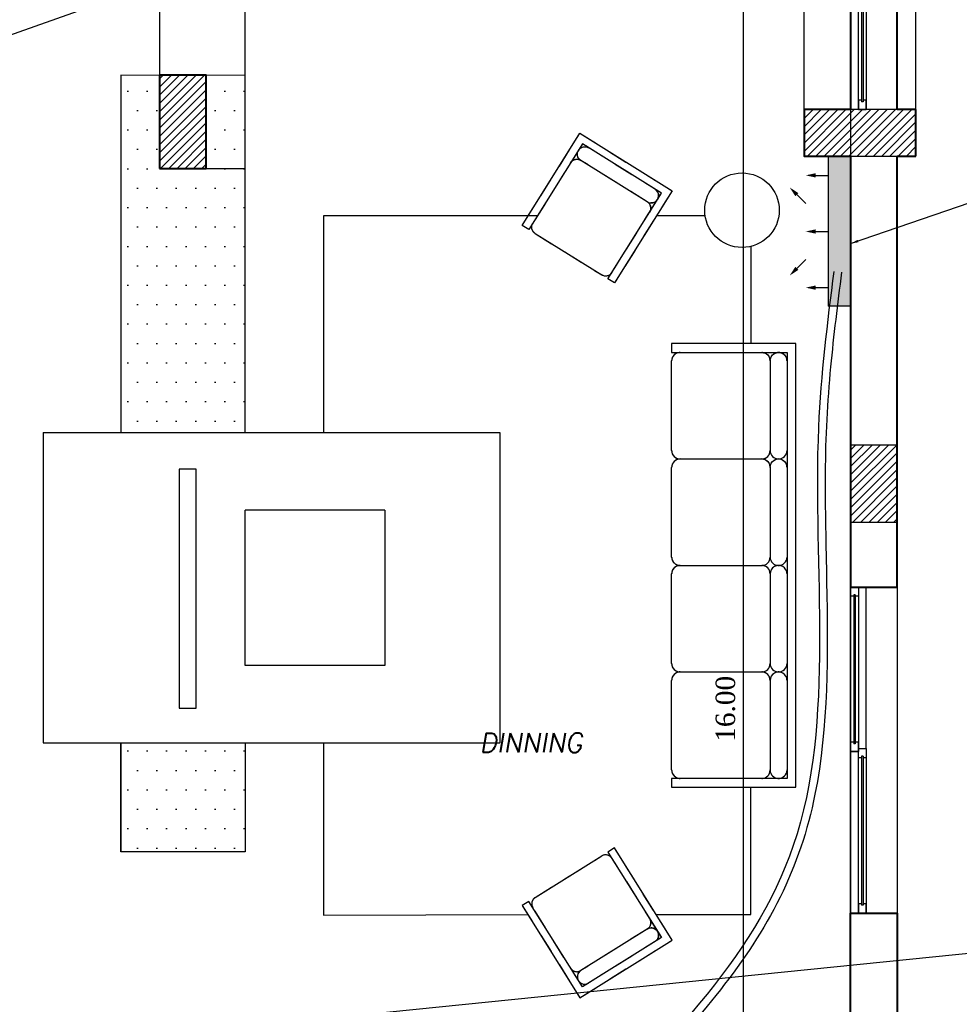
# Model space of a CAD drawing. Header units: metres. Extents: x -710577 to 709766, y -710660 to 709683.
# Tile 42 of 70: x -469.53 to -463.47, y -465.51 to -459.16. Entities that reach past the tile are written whole.
import ezdxf
from ezdxf.enums import TextEntityAlignment as Align

# ---------------------------------------------------------------- set-up
doc = ezdxf.new("R2010")
doc.units = ezdxf.units.M
doc.header["$LTSCALE"] = 50
doc.header["$MEASUREMENT"] = 0
doc.set_wipeout_variables(frame=1)
for name, pattern in [('GR XREF$0$DASHED2', [0.375, 0.25, -0.125]), ('GR XREF$0$HIDDEN', [0.375, 0.25, -0.125]), ('GR-263$0$ground$0$DOT2', [0.125, 0, -0.125])]:
    doc.linetypes.add(name, pattern=pattern)
for name, color, linetype in [('BS XREF$0$INT- ARCH Dim', 8, 'Continuous'), ('DIM-IN', 5, 'Continuous'), ('GR XREF$0$INT- BEAM', 254, 'GR XREF$0$DASHED2'), ('GR XREF$0$INT- COLUMN', 251, 'Continuous'), ('GR XREF$0$INT- COLUMN HATCH', 8, 'Continuous'), ('GR XREF$0$INT- ELEVATION HATCH', 38, 'Continuous'), ('GR XREF$0$INT- ELEVATION PLAN', 25, 'Continuous'), ('GR XREF$0$INT- FURNITURE', 30, 'Continuous'), ('GR XREF$0$INT- FURNITURE FIXED HIDDEN', 254, 'GR XREF$0$HIDDEN'), ('GR XREF$0$INT- FURNITURE HIDDEN', 254, 'GR XREF$0$HIDDEN'), ('GR XREF$0$INT- WINDOWS', 5, 'Continuous'), ('GR-263$0$ground$0$RN', 3, 'Continuous'), ('Samrt Heat', 1, 'Continuous'), ('smart heat', 7, 'Continuous')]:
    doc.layers.add(name, color=color, linetype=linetype)
doc.layers.add('GR XREF$0$INT- WALL', color=7, linetype='Continuous', lineweight=40)
doc.styles.add('AM3', font='times.ttf')
doc.styles.add('GR-263$0$ground$0$AXT', font='simplex.shx')
doc.styles.add('GR-263$0$ground$0$ROMANTICBOLD', font='times.ttf')
doc.dimstyles.new('35', dxfattribs={"dimscale": 0, "dimtxt": 0.09, "dimasz": 0.05, "dimexe": 0, "dimexo": 0, "dimgap": 0, "dimtad": 0, "dimzin": 0, "dimdsep": 46, "dimtxsty": 'AM3', "dimcen": 0, "dimadec": 3, "dimazin": 0, "dimtfac": 1, "dimtofl": 0, "dimtmove": 1, "dimatfit": 3, "dimfxl": 0.18, "dimtfill": 1, "dimtolj": 1, "dimtzin": 0, "dimarcsym": 0})
doc.dimstyles.new('GR-263$0$ground$0$DIM-50$0', dxfattribs={"dimscale": 0, "dimtxt": 0.125, "dimasz": 0.06, "dimexe": 0, "dimexo": 0, "dimgap": 0.05, "dimtad": 1, "dimrnd": 0.5, "dimzin": 0, "dimdsep": 46, "dimtxsty": 'GR-263$0$ground$0$ROMANTICBOLD', "dimblk1": 'GR-263$0$ground$0$DTICK', "dimblk2": 'GR-263$0$ground$0$DTICK', "dimsah": 1, "dimcen": 0.1, "dimclrd": 2, "dimclre": 2, "dimclrt": 3, "dimaunit": 1, "dimadec": 0, "dimazin": 0, "dimtfac": 1e-05, "dimtix": 1, "dimtmove": 2, "dimatfit": 3, "dimldrblk": 'GR-263$0$ground$0$DTICK', "dimfxl": 0, "dimtolj": 1, "dimtzin": 0, "dimarcsym": 0})
pattern_1 = [(0, (-434.0793327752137, -483.8739506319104), (0.0625000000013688, 0.1250000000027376), [0, -0.1250000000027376])]

# ---------------------------------------------------------------- blocks, each defined once
blk = doc.blocks.new('*U1893')
for p, q in [((-10, 99.9999999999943), (-1049.999999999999, 99.99999999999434)), ((40.0000000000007, 79.9999999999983), (999.9999999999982, 79.9999999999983)), ((40.0000000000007, 79.9999999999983), (40.0000000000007, 69.99999999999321)), ((40.0000000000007, 69.99999999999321), (999.9999999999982, 69.99999999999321)), ((999.9999999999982, 79.9999999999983), (999.9999999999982, 69.99999999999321)), ((-999.9999999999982, 30.00000000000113), (-40.0000000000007, 30.0000000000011)), ((-999.9999999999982, 30.00000000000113), (-999.9999999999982, 19.99999999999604)), ((-999.9999999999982, 19.99999999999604), (-40.0000000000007, 19.999999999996)), ((-40.0000000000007, 30.0000000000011), (-40.0000000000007, 19.999999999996))]:
    blk.add_line(p, q)
for points in [[(-1049.999999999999, 299.9999999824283), (1049.999999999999, 299.9999999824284), (1049.999999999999, 0), (-1049.999999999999, 3.673940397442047e-14)], [(-10, 49.9999999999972), (-10, 99.9999999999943), (1049.999999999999, 99.9999999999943), (1049.999999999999, 49.9999999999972)], [(-1049.999999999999, 3.673940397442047e-14), (-1049.999999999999, 49.99999999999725), (10, 49.9999999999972), (10, 0)]]:
    blk.add_lwpolyline(points, close=True)
for points in [[(50.0000000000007, 69.99999999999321), (50.0000000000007, 49.9999999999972), (-10, 49.9999999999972), (-10, 99.9999999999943), (50.0000000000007, 99.9999999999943), (50.0000000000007, 79.9999999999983)], [(989.9999999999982, 69.99999999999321), (989.9999999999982, 49.9999999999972), (1049.999999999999, 49.9999999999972), (1049.999999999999, 99.9999999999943), (989.9999999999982, 99.9999999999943), (989.9999999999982, 79.9999999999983)], [(-989.9999999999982, 19.99999999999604), (-989.9999999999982, 3.673940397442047e-14), (-1049.999999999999, 3.673940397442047e-14), (-1049.999999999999, 49.99999999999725), (-989.9999999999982, 49.99999999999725), (-989.9999999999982, 30.00000000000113)], [(-50.0000000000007, 19.99999999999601), (-50.0000000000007, 0), (10, 0), (10, 49.9999999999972), (-50.0000000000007, 49.9999999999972), (-50.0000000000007, 30.0000000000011)]]:
    blk.add_lwpolyline(points)
blk = doc.blocks.new('*U1891')
for p, q in [((-10, 99.9999999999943), (-759.357148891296, 99.9999999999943)), ((40.0000000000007, 79.9999999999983), (709.3571488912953, 79.9999999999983)), ((40.0000000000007, 79.9999999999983), (40.0000000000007, 69.99999999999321)), ((40.0000000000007, 69.99999999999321), (709.3571488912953, 69.99999999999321)), ((709.3571488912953, 79.9999999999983), (709.3571488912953, 69.99999999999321)), ((-709.3571488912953, 30.0000000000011), (-40.0000000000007, 30.0000000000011)), ((-709.3571488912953, 30.0000000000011), (-709.3571488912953, 19.999999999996)), ((-709.3571488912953, 19.999999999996), (-40.0000000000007, 19.999999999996)), ((-40.0000000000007, 30.0000000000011), (-40.0000000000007, 19.999999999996))]:
    blk.add_line(p, q)
for points in [[(-759.357148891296, 299.9999999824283), (759.357148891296, 299.9999999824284), (759.357148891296, 0), (-759.357148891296, 1.1459202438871e-15)], [(-10, 49.9999999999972), (-10, 99.9999999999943), (759.357148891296, 99.9999999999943), (759.357148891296, 49.9999999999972)], [(-759.357148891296, 1.1459202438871e-15), (-759.357148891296, 49.99999999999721), (10, 49.9999999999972), (10, 0)]]:
    blk.add_lwpolyline(points, close=True)
for points in [[(50.0000000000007, 69.99999999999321), (50.0000000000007, 49.9999999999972), (-10, 49.9999999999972), (-10, 99.9999999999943), (50.0000000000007, 99.9999999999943), (50.0000000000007, 79.9999999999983)], [(699.3571488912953, 69.99999999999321), (699.3571488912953, 49.9999999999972), (759.357148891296, 49.9999999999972), (759.357148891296, 99.9999999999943), (699.3571488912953, 99.9999999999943), (699.3571488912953, 79.9999999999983)], [(-699.3571488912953, 19.99999999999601), (-699.3571488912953, 1.1459202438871e-15), (-759.357148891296, 1.1459202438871e-15), (-759.357148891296, 49.99999999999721), (-699.3571488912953, 49.99999999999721), (-699.3571488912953, 30.0000000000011)], [(-50.0000000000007, 19.99999999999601), (-50.0000000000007, 0), (10, 0), (10, 49.9999999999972), (-50.0000000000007, 49.9999999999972), (-50.0000000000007, 30.0000000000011)]]:
    blk.add_lwpolyline(points)
blk = doc.blocks.new('GR-263$0$ground$0$RN')
at = {"style": 'GR-263$0$ground$0$AXT', "oblique": 10}
for tag, p in [('R1', (0, 0.75)), ('R2', (0, 0.5)), ('R3', (0, 0.25)), ('R4', (0, 0))]:
    blk.add_attdef(tag, text='', height=0.15, dxfattribs=at).set_placement(p, align=Align.MIDDLE)
blk = doc.blocks.new('GR-263$0$ground$0$DTICK')
at = {"color": 3}
blk.add_line((-1, -1), (1, 1), dxfattribs=at)
for p, q in [((-1.00000000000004, 0), (1, 0)), ((0, 1), (0, -1))]:
    blk.add_line(p, q)
blk = doc.blocks.new('*D1898')
at = {"layer": 'BS XREF$0$INT- ARCH Dim', "color": 2, "linetype": 'GR-263$0$ground$0$DOT2', "lineweight": -2, "transparency": 16777216}
for p, q in [((-464.4580137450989, -455.6221320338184), (-464.8657560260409, -455.6221320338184)), ((-465.4241040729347, -471.5823429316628), (-464.8657560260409, -471.5823429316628))]:
    blk.add_line(p, q, dxfattribs=at)
at = {"layer": 'BS XREF$0$INT- ARCH Dim', "color": 2, "lineweight": -2, "transparency": 16777216}
blk.add_line((-464.8657560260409, -455.6821320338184), (-464.8657560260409, -471.5223429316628), dxfattribs=at)
at = {"layer": 'BS XREF$0$INT- ARCH Dim', "color": 2, "lineweight": -2, "transparency": 16777216, "xscale": 0.06, "yscale": 0.06, "zscale": 0.06}
for p, rotation in [((-464.8657560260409, -455.6221320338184), 90), ((-464.8657560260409, -471.5823429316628), 270)]:
    blk.add_blockref('GR-263$0$ground$0$DTICK', p, dxfattribs=dict(at, rotation=rotation))
at = {"layer": 'BS XREF$0$INT- ARCH Dim', "color": 3, "transparency": 16777216, "insert": (-464.9795177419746, -463.6022374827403), "char_height": 0.125, "attachment_point": 5, "rotation": 90, "style": 'GR-263$0$ground$0$ROMANTICBOLD'}
blk.add_mtext('\\A1;16.00', dxfattribs=at)
blk = doc.blocks.new('GR XREF$0$COUCH 8')
for p, q in [((-97.4285801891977, -6.571428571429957), (-39.71429447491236, -6.571428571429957)), ((-34.28572304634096, -64.57142857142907), (-34.28572304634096, -12.00000000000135)), ((-28.85715161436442, -6.571428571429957), (28.85713409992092, -6.571428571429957)), ((34.28570552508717, -64.57142857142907), (34.28570552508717, -12.00000000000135)), ((39.71427695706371, -6.571428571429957), (97.42856267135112, -6.571428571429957)), ((102.857134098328, -64.57142857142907), (102.857134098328, -12.00000000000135)), ((108.2857055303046, -6.571428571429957), (165.999991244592, -6.571428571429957)), ((-39.71415432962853, -70.00000000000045), (-97.4285801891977, -70.00000000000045)), ((28.85727425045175, -70.00000000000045), (-28.85715161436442, -70.00000000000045)), ((97.42856267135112, -70.00000000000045), (39.71413680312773, -70.00000000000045)), ((165.999991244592, -70.00000000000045), (108.2855653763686, -70.00000000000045))]:
    blk.add_line(p, q)
blk.add_lwpolyline([(171.4285626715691, -70.00000000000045), (177.1428483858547, -70.00000000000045), (177.1428483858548, 9.99999999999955), (-108.5714373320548, 9.999999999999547), (-108.5714373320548, -70.00000000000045), (-102.8571516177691, -70.00000000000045), (-102.8571516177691, 4.28571428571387), (171.4285626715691, 4.28571428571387)], close=True)
for points in [[(-102.8571516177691, -12.00000000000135, -0.4142135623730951), (-97.4285801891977, -6.571428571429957, -1.000000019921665), (-97.42857997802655, 4.285714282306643)], [(-34.28572304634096, -12.00000000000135, -0.4142135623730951), (-28.85715161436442, -6.571428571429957, -1.000000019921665), (-28.85715140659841, 4.285714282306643)]]:
    blk.add_lwpolyline(points, format="xyb")
for centre, radius, start, end in [((-39.71429530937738, -1.142857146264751), 5.428571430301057, 270.0000044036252, 89.99999118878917), ((28.85713326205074, -1.142857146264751), 5.428571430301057, 270.0000088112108, 89.99999118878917), ((39.71427695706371, -1.142857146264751), 5.428571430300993, 89.99998015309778, 270), ((97.42856267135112, -1.142857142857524), 5.42857142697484, 270.0000175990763, 90), ((108.2857055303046, -1.142857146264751), 5.428571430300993, 89.99998015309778, 270), ((165.999991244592, -1.142857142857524), 5.42857142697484, 270.0000175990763, 90), ((-39.71429447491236, -12.00000000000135), 5.42857142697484, 0, 90.00000440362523), ((28.85713409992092, -12.00000000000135), 5.42857142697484, 0, 90), ((39.71427695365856, -12.00000000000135), 5.42857142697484, 89.99999996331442, 180), ((97.42856267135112, -12.00000000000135), 5.42857142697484, 0, 90), ((108.2857055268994, -12.00000000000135), 5.42857142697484, 89.99999996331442, 180), ((165.999991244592, -12.00000000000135), 5.42857142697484, 0, 90), ((-97.4285801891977, -64.57142857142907), 5.428571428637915, 180, 270), ((-39.71429447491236, -64.57142857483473), 5.42857142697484, 270, 3.668562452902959e-08), ((-28.85715161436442, -64.57142857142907), 5.428571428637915, 180, 270), ((28.85713409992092, -64.57142857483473), 5.42857142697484, 270, 3.668562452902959e-08), ((39.71427695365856, -64.57142857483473), 5.42857142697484, 179.9999999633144, 270.0000000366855), ((97.42856267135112, -64.57142857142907), 5.428571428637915, 270, 0), ((108.2857055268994, -64.57142857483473), 5.42857142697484, 179.9999999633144, 270.0000000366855), ((165.999991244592, -64.57142857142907), 5.428571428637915, 270, 0)]:
    blk.add_arc(centre, radius, start, end)
blk = doc.blocks.new('GR XREF$0$CHAIR 7')
for p, q in [((-25.25000000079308, -14.50000000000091), (25.24999999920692, -14.50000000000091)), ((25.25012262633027, -70.00000000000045), (-25.25000000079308, -70.00000000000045))]:
    blk.add_line(p, q)
blk.add_lwpolyline([(30.00000000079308, -70.00000000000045), (35.00000000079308, -70.00000000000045), (35.00000000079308, 0), (-35.00000000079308, 0), (-35.00000000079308, -70.00000000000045), (-30.00000000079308, -70.00000000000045), (-30.00000000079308, -5), (30.00000000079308, -5)], close=True)
blk.add_lwpolyline([(-30.00000000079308, -19.25000000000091, -0.4142135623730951), (-25.25000000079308, -14.50000000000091, -1.000000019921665), (-25.24999981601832, -5.000000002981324)], format="xyb")
for centre, radius, start, end in [((25.24999926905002, -9.750000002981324), 4.750000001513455, 270.0000044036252, 89.99999118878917), ((25.24999999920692, -19.25000000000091), 4.749999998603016, 0, 90.00000440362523), ((-25.25000000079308, -65.25000000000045), 4.750000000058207, 180, 270), ((25.24999999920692, -65.25000000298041), 4.749999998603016, 270, 3.668558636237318e-08)]:
    blk.add_arc(centre, radius, start, end)
blk = doc.blocks.new('GR XREF$0$TV')
blk.add_wipeout([(6.033734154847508, 59.03044555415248), (11.033734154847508, 62.35793571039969), (11.03373415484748, -63.11253508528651), (6.03373415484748, -59.03044555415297)])
blk.add_wipeout([(3.533734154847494, 44.48523539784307), (6.03373415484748, 46.98523539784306), (6.03373415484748, -46.98523539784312), (3.5337341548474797, -44.48523539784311)])
blk.add_wipeout([(3.533734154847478, -11.244209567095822), (3.5337341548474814, 11.244209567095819), (3.552713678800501e-15, 11.24420956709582), (0, -11.24420956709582)])
blk = doc.blocks.new('A$C4BE8651F')
h = blk.add_hatch(color=240)
h.set_gradient(color1=(250, 5, 38), color2=(238, 110, 242), tint=1, name='INVCURVED')
h.paths.add_polyline_path([(-0.4668932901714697, 0.06137046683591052), (-0.4668932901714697, 0.01214402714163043), (-0.4668932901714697, -0.03862953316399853), (0.1932455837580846, -0.03846275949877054), (0.1932455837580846, 0.0615372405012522)])
at = {"color": 1}
for p, q in [((0.1932455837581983, 0.06214402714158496), (-0.4668932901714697, 0.06214402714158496)), ((-0.4668932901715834, -0.03846275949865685), (-0.4668932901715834, 0.06153724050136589)), ((0.1932455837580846, -0.03846275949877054), (0.1932455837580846, 0.0615372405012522)), ((0.1932455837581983, -0.03785597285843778), (-0.4668932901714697, -0.03785597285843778))]:
    blk.add_line(p, q, dxfattribs=at)
for points in [[(-0.3318341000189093, 0.2324796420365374, 0, 0.019125, 0), (-0.3002786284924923, 0.200924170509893, 0.019125, 0.019125, 0), (-0.3002786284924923, 0.200924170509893, 0.019125, 0.019125, 0)], [(0.05818639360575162, 0.2324796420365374, 0, 0.019125, 0), (0.02663092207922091, 0.200924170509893, 0.019125, 0.019125, 0), (0.02663092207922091, 0.200924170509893, 0.019125, 0.019125, 0)], [(-0.3854488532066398, 0.1617818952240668, 0, 0.019125, 0), (-0.3854488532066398, 0.1171557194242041, 0.019125, 0.019125, 0), (-0.3854488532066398, 0.1171557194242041, 0.019125, 0.019125, 0)], [(-0.1368238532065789, 0.1617818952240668, 0, 0.019125, 0), (-0.1368238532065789, 0.1171557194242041, 0.019125, 0.019125, 0), (-0.1368238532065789, 0.1171557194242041, 0.019125, 0.019125, 0)], [(0.1118011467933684, 0.1617818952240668, 0, 0.019125, 0), (0.1118011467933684, 0.1171557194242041, 0.019125, 0.019125, 0), (0.1118011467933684, 0.1171557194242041, 0.019125, 0.019125, 0)]]:
    blk.add_lwpolyline(points, format="xyseb", dxfattribs=at)
for points in [[(-0.3002786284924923, 0.200924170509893), (-0.2611363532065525, 0.1617818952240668)], [(0.02663092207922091, 0.200924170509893), (-0.01251135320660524, 0.1617818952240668)], [(-0.3854488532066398, 0.1171557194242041), (-0.3854488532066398, 0.06180018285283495)], [(-0.1368238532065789, 0.1171557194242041), (-0.1368238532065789, 0.06180018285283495)], [(0.1118011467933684, 0.1171557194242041), (0.1118011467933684, 0.06180018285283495)]]:
    blk.add_lwpolyline(points, dxfattribs=at)

msp = doc.modelspace()

# ---------------------------------------------------------------- hatches: boundary and pattern name
at = {"layer": 'GR XREF$0$INT- COLUMN HATCH'}
h = msp.add_hatch(dxfattribs=at)
h.set_pattern_fill('ANSI31', color=256, scale=0.3000000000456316, style=0)
h.set_pattern_definition([(45, (275.9267474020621, -720.9241200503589), (-0.02651650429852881, 0.02651650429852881), [])])
h.paths.add_polyline_path([(-468.3241744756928, -460.1221320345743), (-468.6241744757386, -460.1221320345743), (-468.6241744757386, -459.5221320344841), (-468.3241744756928, -459.5221320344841)])
h = msp.add_hatch(dxfattribs=at)
h.set_pattern_fill('ANSI31', color=256, scale=0.3000000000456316, style=0)
h.set_pattern_definition([(45, (258.15674537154, -846.8849935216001), (-0.02651650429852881, 0.02651650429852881), [])])
h.paths.add_polyline_path([(-464.4741724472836, -459.7421320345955), (-463.7541724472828, -459.7421320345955), (-463.7541724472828, -460.0421320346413), (-464.4741724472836, -460.0421320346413)])
h = msp.add_hatch(dxfattribs=at)
h.set_pattern_fill('ANSI31', color=256, scale=0.3000000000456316, style=0)
h.set_pattern_definition([(45, (275.9267453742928, -720.9241200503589), (-0.02651650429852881, 0.02651650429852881), [])])
h.paths.add_polyline_path([(-463.8741724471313, -462.4023500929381), (-464.1741724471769, -462.4023500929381), (-464.1741724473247, -461.9023500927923), (-463.8741724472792, -461.9023500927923)])
at = {"layer": 'GR XREF$0$INT- ELEVATION HATCH'}
h = msp.add_hatch(dxfattribs=at)
h.set_pattern_fill('DOTS', color=256, scale=2.000000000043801)
h.set_pattern_definition(pattern_1)
h.paths.add_polyline_path([(-468.8741744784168, -459.521794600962), (-468.0741744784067, -459.5224694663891), (-468.0741744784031, -461.8222410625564), (-468.8741744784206, -461.8222410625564)])
h.paths.add_polyline_path([(-468.6241744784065, -460.122132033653), (-468.324174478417, -460.122132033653), (-468.324174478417, -459.5221320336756), (-468.6241744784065, -459.5221320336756)], flags=16)
h = msp.add_hatch(dxfattribs=at)
h.set_pattern_fill('DOTS', color=256, scale=2.000000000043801)
h.set_pattern_definition(pattern_1)
h.paths.add_polyline_path([(-468.8741744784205, -465.6223500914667), (-468.074174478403, -465.6223500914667), (-468.074174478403, -466.1223500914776), (-468.6241744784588, -466.1223500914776), (-468.6241744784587, -466.4225609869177), (-468.074174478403, -466.4225609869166), (-468.074174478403, -468.4374792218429, 0.5), (-468.8741744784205, -468.4374792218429)])
h.paths.add_polyline_path([(-468.8741744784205, -463.8222410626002), (-468.074174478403, -463.8222410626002), (-468.074174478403, -464.5223500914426), (-468.8741744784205, -464.5223500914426)])

# ---------------------------------------------------------------- linework, layer by layer
at = {"color": 5}
msp.add_open_spline([(-472.8265257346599, -460.7680120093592), (-472.7761164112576, -460.926111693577), (-472.7254848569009, -461.0849811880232), (-472.5727663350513, -461.4946915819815), (-472.4521519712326, -461.7392213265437), (-472.1656127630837, -462.2061862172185), (-472.0016563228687, -462.4303637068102), (-471.4774552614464, -463.086007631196), (-471.0848750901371, -463.5007550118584), (-470.495214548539, -464.1940310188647), (-470.2778940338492, -464.4692299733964), (-469.9381668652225, -465.0021487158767), (-469.8071901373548, -465.2575350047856), (-469.6462530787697, -465.7342675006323), (-469.602505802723, -465.9511278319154), (-469.5666815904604, -466.4052676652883), (-469.5716641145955, -466.6412651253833), (-469.5996661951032, -467.1595380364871), (-469.6244623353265, -467.4432444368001), (-469.6517561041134, -468.0043871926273), (-469.6577990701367, -468.2825126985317), (-469.6602780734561, -468.9424073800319), (-469.6520547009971, -469.3221579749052), (-469.6344819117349, -469.9258663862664), (-469.6267085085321, -470.1522064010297), (-469.6078328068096, -470.5467177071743), (-469.5994020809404, -470.7117627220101), (-469.5765370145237, -471.0124073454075), (-469.5612435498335, -471.1446998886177), (-469.439591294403, -471.4271048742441), (-469.2969317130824, -471.5433639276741), (-469.015316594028, -471.7022780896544), (-468.8858150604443, -471.7577438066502), (-468.7578219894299, -471.8126958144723)], degree=3, knots=[0, 0, 0, 0, 0.4969393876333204, 0.4969393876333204, 1.299687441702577, 1.299687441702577, 2.102435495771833, 2.102435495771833, 3.707931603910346, 3.707931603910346, 4.749981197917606, 4.749981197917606, 5.658724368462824, 5.658724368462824, 6.369941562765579, 6.369941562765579, 7.081158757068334, 7.081158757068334, 7.907293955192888, 7.907293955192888, 8.733429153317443, 8.733429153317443, 9.882318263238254, 9.882318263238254, 10.57432749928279, 10.57432749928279, 11.0616058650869, 11.0616058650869, 11.43173960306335, 11.43173960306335, 11.95765555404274, 11.95765555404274, 12.33274342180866, 12.33274342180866, 12.33274342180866, 12.33274342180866], dxfattribs=at)
at = {"color": 1}
msp.add_spline([(-472.7788885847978, -460.7528231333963), (-472.5383970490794, -461.4282741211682), (-469.5675249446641, -465.9085396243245), (-469.5780130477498, -467.5406412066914), (-469.5920417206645, -469.6648489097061), (-469.5414048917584, -470.8093925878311), (-469.4562308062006, -471.2610277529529), (-468.7380963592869, -471.7667512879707)], degree=3, dxfattribs=at)
at = {"layer": 'GR XREF$0$INT- BEAM'}
for p, q in [((-463.7541724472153, -460.0425609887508), (-463.7541724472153, -455.2225609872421)), ((-464.4739071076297, -459.7425609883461), (-464.4739071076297, -455.8225817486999)), ((-468.6241724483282, -457.052779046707), (-468.6241724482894, -459.5225609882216)), ((-468.0741724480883, -460.1225609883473), (-468.0741724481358, -457.0527790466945)), ((-468.3241724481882, -460.1225609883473), (-468.0741724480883, -460.1225609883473))]:
    msp.add_line(p, q, dxfattribs=at)
at = {"layer": 'GR XREF$0$INT- COLUMN'}
for points in [[(-468.3241744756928, -460.1221320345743), (-468.6241744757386, -460.1221320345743), (-468.6241744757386, -459.5221320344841), (-468.3241744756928, -459.5221320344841)], [(-464.4741724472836, -460.0421320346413), (-463.7541724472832, -460.0421320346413), (-463.7541724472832, -459.7421320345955), (-464.4741724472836, -459.7421320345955)], [(-463.8741724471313, -462.4023500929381), (-464.1741724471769, -462.4023500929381), (-464.1741724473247, -461.9023500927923), (-463.8741724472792, -461.9023500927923)]]:
    msp.add_lwpolyline(points, close=True, dxfattribs=at)
at = {"layer": 'GR XREF$0$INT- ELEVATION PLAN'}
for p, q in [((-468.8741744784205, -464.5223500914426), (-468.8741744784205, -463.8223500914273)), ((-468.8741744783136, -464.5223500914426), (-468.8741744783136, -463.8223500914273)), ((-468.074174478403, -463.8223500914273), (-468.074174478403, -464.5223500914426)), ((-468.0741744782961, -463.8223500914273), (-468.0741744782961, -464.5223500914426)), ((-468.074174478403, -464.5223500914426), (-468.8741744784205, -464.5223500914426)), ((-468.0741744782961, -464.5223500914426), (-468.8741744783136, -464.5223500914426))]:
    msp.add_line(p, q, dxfattribs=at)
at = {"layer": 'GR XREF$0$INT- ELEVATION PLAN', "elevation": -1.927846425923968e-10}
for points in [[(-468.0741744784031, -461.8222410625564), (-468.0741744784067, -459.5224694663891), (-468.8741744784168, -459.521794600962), (-468.8741744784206, -461.8222410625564)], [(-468.0741744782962, -461.8222410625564), (-468.0741744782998, -459.5224694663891), (-468.87417447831, -459.521794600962), (-468.8741744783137, -461.8222410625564)]]:
    msp.add_lwpolyline(points, dxfattribs=at)
at = {"layer": 'GR XREF$0$INT- FURNITURE'}
for p, q in [((-469.3741744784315, -461.8222410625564), (-466.4341827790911, -461.8222410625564)), ((-469.3741744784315, -461.8222410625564), (-469.3741744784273, -463.8222410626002)), ((-469.3741744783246, -461.8222410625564), (-466.4341827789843, -461.8222410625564)), ((-469.3741744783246, -461.8222410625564), (-469.3741744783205, -463.8222410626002)), ((-466.4341827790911, -461.8222410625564), (-466.4341827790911, -463.8222410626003)), ((-466.4341827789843, -461.8222410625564), (-466.4341827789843, -463.8222410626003)), ((-467.1741744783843, -462.3222410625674), (-468.0741744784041, -462.3222410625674)), ((-467.1741744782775, -462.3222410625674), (-468.0741744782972, -462.3222410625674)), ((-469.3741744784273, -463.8223500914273), (-466.4341827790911, -463.8223500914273)), ((-469.3741744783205, -463.8223500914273), (-466.4341827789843, -463.8223500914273))]:
    msp.add_line(p, q, dxfattribs=at)
for points in [[(-466.1903271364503, -460.426381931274), (-467.567834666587, -460.426381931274), (-467.567834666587, -461.8222410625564)], [(-466.1903271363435, -460.426381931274), (-467.5678346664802, -460.426381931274), (-467.5678346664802, -461.8222410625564)], [(-465.1110268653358, -460.426381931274), (-465.4239755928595, -460.426381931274)], [(-465.1110268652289, -460.426381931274), (-465.4239755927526, -460.426381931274)], [(-464.8178346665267, -460.6245194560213), (-464.8178346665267, -461.2503706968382)], [(-464.8178346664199, -460.6245194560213), (-464.8178346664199, -461.2503706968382)], [(-467.567834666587, -463.8222410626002), (-467.567834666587, -464.9315023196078), (-466.2515831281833, -464.9278101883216)], [(-467.5678346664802, -463.8222410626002), (-467.5678346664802, -464.9315023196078), (-466.2515831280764, -464.9278101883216)], [(-465.4270408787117, -464.9265942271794), (-464.8178346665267, -464.9263819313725), (-464.8178346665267, -464.1075135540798)], [(-465.4270408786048, -464.9265942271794), (-464.8178346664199, -464.9263819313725), (-464.8178346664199, -464.1075135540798)]]:
    msp.add_lwpolyline(points, dxfattribs=at)
for points in [[(-467.1741744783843, -462.3222410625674, 2.631602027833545e-11), (-467.1741744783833, -463.3222410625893, 1.376522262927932e-11), (-468.074174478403, -463.3222410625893, 3.886681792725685e-11), (-468.0741744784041, -462.3222410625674, 3.022970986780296e-11)], [(-467.1741744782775, -462.3222410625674, 2.631602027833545e-11), (-467.1741744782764, -463.3222410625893, 1.376522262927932e-11), (-468.0741744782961, -463.3222410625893, 3.886681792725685e-11), (-468.0741744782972, -462.3222410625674, 3.022970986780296e-11)]]:
    msp.add_polyline3d(points, dxfattribs=at)
for centre in [(-464.8736349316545, -460.3910963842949), (-464.8736349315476, -460.3910963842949)]:
    msp.add_circle(centre, 0.2400000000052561, dxfattribs=at)
at = {"layer": 'GR XREF$0$INT- FURNITURE FIXED HIDDEN'}
for p, q in [((-469.3741744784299, -461.8222410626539), (-466.4341827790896, -461.8222410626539)), ((-469.3741744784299, -461.8222410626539), (-469.3741744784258, -463.8222410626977)), ((-469.374174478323, -461.8222410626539), (-466.4341827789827, -461.8222410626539)), ((-469.374174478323, -461.8222410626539), (-469.3741744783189, -463.8222410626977)), ((-466.4341827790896, -461.8222410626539), (-466.4341827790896, -463.8222410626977)), ((-466.4341827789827, -461.8222410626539), (-466.4341827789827, -463.8222410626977)), ((-467.1741744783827, -462.3222410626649), (-468.0741744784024, -462.3222410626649)), ((-467.1741744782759, -462.3222410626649), (-468.0741744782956, -462.3222410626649)), ((-469.3741744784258, -463.8223500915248), (-466.4341827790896, -463.8223500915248)), ((-469.3741744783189, -463.8223500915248), (-466.4341827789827, -463.8223500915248))]:
    msp.add_line(p, q, dxfattribs=at)
for points in [[(-466.1903271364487, -460.4263819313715), (-467.5678346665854, -460.4263819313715), (-467.5678346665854, -461.8222410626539)], [(-466.1903271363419, -460.4263819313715), (-467.5678346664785, -460.4263819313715), (-467.5678346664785, -461.8222410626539)], [(-465.1110268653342, -460.4263819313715), (-465.423975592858, -460.4263819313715)], [(-465.1110268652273, -460.4263819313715), (-465.4239755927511, -460.4263819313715)], [(-464.8178346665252, -460.6245194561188), (-464.8178346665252, -461.2503706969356)], [(-464.8178346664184, -460.6245194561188), (-464.8178346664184, -461.2503706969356)], [(-467.5678346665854, -463.8222410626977), (-467.5678346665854, -464.9315023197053), (-466.2515831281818, -464.9278101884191)], [(-467.5678346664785, -463.8222410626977), (-467.5678346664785, -464.9315023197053), (-466.2515831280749, -464.9278101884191)], [(-465.4270408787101, -464.9265942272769), (-464.8178346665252, -464.92638193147), (-464.8178346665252, -464.1075135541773)], [(-465.4270408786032, -464.9265942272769), (-464.8178346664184, -464.92638193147), (-464.8178346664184, -464.1075135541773)]]:
    msp.add_lwpolyline(points, dxfattribs=at)
for points in [[(-467.1741744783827, -462.3222410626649, 2.631602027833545e-11), (-467.1741744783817, -463.3222410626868, 1.376522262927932e-11), (-468.0741744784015, -463.3222410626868, 3.886681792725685e-11), (-468.0741744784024, -462.3222410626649, 3.022970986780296e-11)], [(-467.1741744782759, -462.3222410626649, 2.631602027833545e-11), (-467.1741744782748, -463.3222410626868, 1.376522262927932e-11), (-468.0741744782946, -463.3222410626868, 3.886681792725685e-11), (-468.0741744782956, -462.3222410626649, 3.022970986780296e-11)]]:
    msp.add_polyline3d(points, dxfattribs=at)
for centre in [(-464.8736349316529, -460.3910963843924), (-464.8736349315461, -460.3910963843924)]:
    msp.add_circle(centre, 0.2400000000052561, dxfattribs=at)
at = {"layer": 'GR XREF$0$INT- FURNITURE HIDDEN'}
for p, q in [((-468.8741744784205, -463.8223500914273), (-468.8741744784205, -464.5223500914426)), ((-468.8741744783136, -463.8223500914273), (-468.8741744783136, -464.5223500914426))]:
    msp.add_line(p, q, dxfattribs=at)
at = {"layer": 'GR XREF$0$INT- WALL'}
for p, q in [((-463.874162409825, -459.7421320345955), (-463.874162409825, -457.9234177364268)), ((-463.7541724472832, -459.7421320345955), (-463.874162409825, -459.7421320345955)), ((-463.7541724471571, -460.0425609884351), (-463.7541724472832, -459.7421320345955)), ((-463.8741724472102, -460.0425609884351), (-463.7541724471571, -460.0425609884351))]:
    msp.add_line(p, q, dxfattribs=at)
msp.add_lwpolyline([(-464.1742332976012, -457.9234184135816), (-464.174111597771, -459.7421320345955), (-464.4741724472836, -459.7421320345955), (-464.4741724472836, -460.0421320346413), (-464.174111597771, -460.0421320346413), (-464.1741724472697, -462.8177171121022), (-463.8741724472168, -462.8177171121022), (-463.8741724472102, -460.0425609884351)], dxfattribs=at)
for points in [[(-468.6241744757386, -460.1221320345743), (-468.3241744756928, -460.1221320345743), (-468.3241744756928, -459.5221320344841), (-468.6241744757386, -459.5221320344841)], [(-464.1740840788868, -464.9177171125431), (-463.8742019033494, -464.9177171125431), (-463.8741724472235, -467.7525609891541), (-463.354172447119, -467.7525609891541), (-463.354172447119, -468.613737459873), (-463.8741724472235, -468.613737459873), (-463.8740660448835, -468.9023429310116), (-464.1740660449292, -468.9023429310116)]]:
    msp.add_lwpolyline(points, close=True, dxfattribs=at)

# ---------------------------------------------------------------- block references
at = {"layer": 'GR XREF$0$INT- FURNITURE'}
for name, p, xscale, yscale, zscale, rotation in [('GR XREF$0$CHAIR 7', (-465.620727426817, -460.0806875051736), -0.01000000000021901, 0.010000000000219, 0.01000000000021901, 328.0136925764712), ('GR XREF$0$CHAIR 7', (-465.6207274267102, -460.0806875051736), -0.01000000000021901, 0.010000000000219, 0.010000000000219, 328.0136925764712), ('GR XREF$0$COUCH 8', (-464.6266532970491, -462.3360850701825), 0.01000000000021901, 0.01000000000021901, 0.01000000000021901, 270), ('GR XREF$0$COUCH 8', (-464.6266532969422, -462.3360850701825), 0.01000000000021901, 0.01000000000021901, 0.01000000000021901, 270), ('GR XREF$0$CHAIR 7', (-465.620727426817, -465.2771967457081), 0.010000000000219, 0.010000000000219, 0.010000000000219, 211.9863074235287), ('GR XREF$0$CHAIR 7', (-465.6207274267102, -465.2771967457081), 0.010000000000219, 0.010000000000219, 0.010000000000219, 211.9863074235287)]:
    msp.add_blockref(name, p, dxfattribs=dict(at, xscale=xscale, yscale=yscale, zscale=zscale, rotation=rotation))
at = {"layer": 'GR XREF$0$INT- FURNITURE', "xscale": -0.01000000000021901, "yscale": 0.01000000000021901, "zscale": 0.01000000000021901}
msp.add_blockref('GR XREF$0$TV', (-468.3884035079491, -462.8222410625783), dxfattribs=at)
at = {"layer": 'GR XREF$0$INT- FURNITURE FIXED HIDDEN'}
for name, p, xscale, yscale, zscale, rotation in [('GR XREF$0$CHAIR 7', (-465.6207274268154, -460.0806875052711), -0.01000000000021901, 0.010000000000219, 0.01000000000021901, 328.0136925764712), ('GR XREF$0$CHAIR 7', (-465.6207274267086, -460.0806875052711), -0.01000000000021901, 0.010000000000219, 0.010000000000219, 328.0136925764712), ('GR XREF$0$COUCH 8', (-464.6266532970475, -462.33608507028), 0.01000000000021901, 0.01000000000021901, 0.01000000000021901, 270), ('GR XREF$0$COUCH 8', (-464.6266532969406, -462.33608507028), 0.01000000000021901, 0.01000000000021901, 0.01000000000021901, 270), ('GR XREF$0$CHAIR 7', (-465.6207274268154, -465.2771967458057), 0.010000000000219, 0.010000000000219, 0.010000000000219, 211.9863074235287), ('GR XREF$0$CHAIR 7', (-465.6207274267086, -465.2771967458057), 0.010000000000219, 0.010000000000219, 0.010000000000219, 211.9863074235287)]:
    msp.add_blockref(name, p, dxfattribs=dict(at, xscale=xscale, yscale=yscale, zscale=zscale, rotation=rotation))
at = {"layer": 'GR XREF$0$INT- WINDOWS', "xscale": 0.001000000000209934, "yscale": 0.001000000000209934, "zscale": 0.001000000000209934, "rotation": 270}
for name, p in [('*U1891', (-464.174172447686, -458.9827829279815)), ('*U1893', (-464.1741429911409, -463.8677171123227))]:
    msp.add_blockref(name, p, dxfattribs=at)
at = {"layer": 'GR-263$0$ground$0$RN'}
ref = msp.add_blockref('GR-263$0$ground$0$RN', (-466.232998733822, -464.2372349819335), dxfattribs=dict(at, xscale=-0.8333333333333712, yscale=0.8333333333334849, zscale=0.8333333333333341))
ref.add_attrib('R2', 'DINNING', dxfattribs={"layer": '0', "height": 0.1250000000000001, "style": 'GR-263$0$ground$0$AXT', "oblique": 10}).set_placement((-466.232998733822, -463.8205683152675), align=Align.MIDDLE)
at = {"layer": 'smart heat', "xscale": 1.45423884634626, "yscale": 1.45423884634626, "zscale": 1.45423884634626, "rotation": 90.00000000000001}
msp.add_blockref('A$C4BE8651F', (-464.2283456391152, -460.3292126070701), dxfattribs=at)

# ---------------------------------------------------------------- dimensions: what is measured, and where the dimension line sits
at = {"layer": 'BS XREF$0$INT- ARCH Dim', "color": 2}
dim = msp.add_linear_dim(base=(-464.8657560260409, -471.5823429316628), p1=(-464.4580137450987, -455.6221320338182), p2=(-465.4241040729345, -471.5823429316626), angle=90, dimstyle='GR-263$0$ground$0$DIM-50$0', override={"dimscale": 1}, dxfattribs=at)
dim.commit()
dim.dimension.update_dxf_attribs({"geometry": '*D1898', "text_midpoint": (-464.9795177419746, -463.6022374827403)})

# ---------------------------------------------------------------- leaders
at = {"layer": 'Samrt Heat', "color": 0}
for points in [[(-472.7861033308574, -460.3973813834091), (-461.2361543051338, -456.2984829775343)], [(-464.1741239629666, -460.606152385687), (-460.3389903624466, -459.2822491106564)], [(-470.8037182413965, -465.9229681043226), (-460.3557595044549, -464.8676222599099)]]:
    msp.add_leader(points, dimstyle='35', override={"dimscale": 1}, dxfattribs=at)

# ---------------------------------------------------------------- next in the draw order: linework, layer by layer
at = {"layer": 'GR XREF$0$INT- FURNITURE'}
msp.add_lwpolyline([(-468.4987408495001, -463.597656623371), (-468.3884035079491, -463.597656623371), (-468.3884035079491, -462.0596237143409), (-468.4987408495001, -462.0596237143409)], close=True, dxfattribs=at)

# ---------------------------------------------------------------- next in the draw order: block references
at = {"layer": 'GR XREF$0$INT- FURNITURE FIXED HIDDEN', "xscale": -0.01000000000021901, "yscale": 0.01000000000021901, "zscale": 0.01000000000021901}
msp.add_blockref('GR XREF$0$TV', (-468.3884035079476, -462.8222410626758), dxfattribs=at)

# ---------------------------------------------------------------- next in the draw order: linework, layer by layer
at = {"layer": 'GR XREF$0$INT- FURNITURE FIXED HIDDEN'}
msp.add_lwpolyline([(-468.4987408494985, -463.5976566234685), (-468.3884035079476, -463.5976566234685), (-468.3884035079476, -462.0596237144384), (-468.4987408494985, -462.0596237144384)], close=True, dxfattribs=at)

# ---------------------------------------------------------------- next in the draw order: block references
at = {"layer": 'GR XREF$0$INT- FURNITURE', "xscale": -0.01000000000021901, "yscale": 0.01000000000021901, "zscale": 0.01000000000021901}
msp.add_blockref('GR XREF$0$TV', (-468.3884035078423, -462.8222410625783), dxfattribs=at)

# ---------------------------------------------------------------- next in the draw order: linework, layer by layer
at = {"layer": 'GR XREF$0$INT- FURNITURE'}
msp.add_lwpolyline([(-468.4987408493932, -463.597656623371), (-468.3884035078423, -463.597656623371), (-468.3884035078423, -462.0596237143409), (-468.4987408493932, -462.0596237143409)], close=True, dxfattribs=at)

# ---------------------------------------------------------------- next in the draw order: block references
at = {"layer": 'GR XREF$0$INT- FURNITURE FIXED HIDDEN', "xscale": -0.01000000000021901, "yscale": 0.01000000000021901, "zscale": 0.01000000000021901}
msp.add_blockref('GR XREF$0$TV', (-468.3884035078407, -462.8222410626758), dxfattribs=at)

# ---------------------------------------------------------------- next in the draw order: linework, layer by layer
at = {"color": 5}
msp.add_spline([(-464.2824562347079, -460.7847423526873), (-464.3809909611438, -461.7882913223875), (-464.5433227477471, -464.4834772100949), (-467.6520098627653, -468.3356530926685), (-468.185633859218, -469.9841772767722), (-468.6258001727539, -470.9718755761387), (-468.7209279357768, -471.5408928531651), (-468.7219299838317, -471.660535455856)], degree=3, dxfattribs=at)
at = {"color": 1}
msp.add_open_spline([(-464.2328489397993, -460.7909966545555), (-464.258415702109, -460.9937847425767), (-464.2839116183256, -461.1960548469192), (-464.3245473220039, -461.6246925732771), (-464.3365071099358, -461.8517097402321), (-464.339525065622, -462.3147146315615), (-464.3330598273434, -462.549515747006), (-464.3192590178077, -463.2521951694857), (-464.317222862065, -463.7183680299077), (-464.4499684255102, -464.3845919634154), (-464.5245544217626, -464.6069308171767), (-464.7329699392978, -465.0251653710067), (-464.8640664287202, -465.222531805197), (-465.3109194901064, -465.7912713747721), (-465.6802046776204, -466.1395524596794), (-466.2983834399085, -466.7198836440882), (-466.5460337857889, -466.951578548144), (-466.9917615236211, -467.4203783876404), (-467.1916734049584, -467.65659721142), (-467.4765531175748, -468.0879473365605), (-467.5771403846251, -468.2756143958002), (-467.7355830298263, -468.6728451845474), (-467.7964126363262, -468.8817960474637), (-467.9128486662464, -469.3048610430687), (-467.9684815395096, -469.5189217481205), (-468.092450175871, -469.8932408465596), (-468.1582615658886, -470.0546966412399), (-468.3066417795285, -470.3660876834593), (-468.3860372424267, -470.5178155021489), (-468.535201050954, -470.847896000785), (-468.599749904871, -471.0281475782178), (-468.6572833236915, -471.3311631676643), (-468.6692941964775, -471.4469261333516), (-468.6720167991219, -471.5953029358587), (-468.6719751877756, -471.6277199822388), (-468.6719300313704, -471.6604665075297)], degree=3, knots=[0, 0, 0, 0, 0.6169701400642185, 0.6169701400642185, 1.297081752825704, 1.297081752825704, 1.97719336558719, 1.97719336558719, 3.337416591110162, 3.337416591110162, 4.065257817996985, 4.065257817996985, 4.793099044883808, 4.793099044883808, 6.248781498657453, 6.248781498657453, 7.21491702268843, 7.21491702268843, 8.132301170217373, 8.132301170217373, 8.790375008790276, 8.790375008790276, 9.44844884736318, 9.44844884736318, 10.10297624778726, 10.10297624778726, 10.61522172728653, 10.61522172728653, 11.12746720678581, 11.12746720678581, 11.71501520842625, 11.71501520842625, 12.07088542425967, 12.07088542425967, 12.16915302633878, 12.16915302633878, 12.16915302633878, 12.16915302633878], dxfattribs=at)
at = {"layer": 'DIM-IN', "color": 1}
msp.add_lwpolyline([(-464.4580137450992, -455.2921320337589), (-464.4580137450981, -455.6221320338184), (-464.1742332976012, -455.6221320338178), (-464.1741724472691, -475.2023429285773), (-468.324171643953, -475.1023429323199), (-468.324171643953, -473.2783157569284), (-472.8491724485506, -473.2737609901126), (-472.8491724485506, -471.0537609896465), (-470.3091724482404, -471.0537609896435), (-470.324172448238, -466.122560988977), (-472.8491724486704, -466.1225609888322), (-472.8491724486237, -455.4721320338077), (-472.5991724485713, -455.472132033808), (-472.5991724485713, -455.2921320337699), (-468.7941724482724, -455.2921320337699), (-468.7941724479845, -455.6252945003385), (-468.0912830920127, -455.6252904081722), (-468.0741724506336, -455.2921320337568), (-464.4580137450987, -455.2921320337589)], dxfattribs=at)
at = {"layer": 'GR XREF$0$INT- FURNITURE FIXED HIDDEN'}
msp.add_lwpolyline([(-468.4987408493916, -463.5976566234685), (-468.3884035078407, -463.5976566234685), (-468.3884035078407, -462.0596237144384), (-468.4987408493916, -462.0596237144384)], close=True, dxfattribs=at)

doc.saveas('drawing.dxf')
